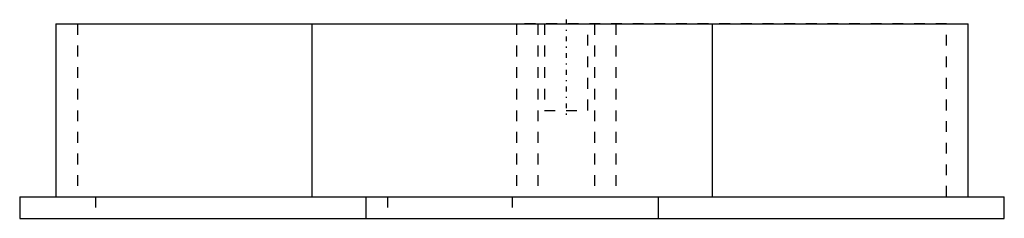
# Model space of a CAD drawing. Extents: x -50.5 to 40.5, y -18 to 0.4.
import ezdxf

# ---------------------------------------------------------------- set-up
doc = ezdxf.new("R2010")
doc.units = 0
doc.header["$MEASUREMENT"] = 0
doc.linetypes.add('CENTER', pattern=[1.5, 0.45, -0.5, 0.05, -0.5])
doc.linetypes.add('DASHED', pattern=[2, 1, -1])
doc.layers.get('0').update_dxf_attribs({"linetype": 'CONTINUOUS'})

msp = doc.modelspace()

# ---------------------------------------------------------------- linework, layer by layer
at = {"linetype": 'Continuous'}
for p, q in [((-47.15, 0), (-47.15, -16)), ((-47.15, 0), (37.15, 0)), ((-23.512, 0), (-23.512, -16)), ((13.512, 0), (13.512, -16)), ((37.15, -16), (37.15, 0)), ((-50.5, -16), (-50.5, -18)), ((-50.5, -16), (40.5, -16)), ((-18.5, -16), (-18.5, -18)), ((8.5, -16), (8.5, -18)), ((40.5, -18), (40.5, -16)), ((-50.5, -18), (40.5, -18))]:
    msp.add_line(p, q, dxfattribs=at)
at = {"linetype": 'DASHED'}
for p, q in [((-45.159, 0), (-45.159, -16)), ((-45.159, 0), (-23.512, 0)), ((-4.597, 0), (-4.597, -16)), ((35.159, 0), (-4.597, 0)), ((-2.62, 0), (-2.62, -16)), ((-2, 0), (-2, -8)), ((2, -8), (2, 0)), ((2.62, 0), (2.62, -16)), ((4.597, 0), (4.597, -16)), ((35.159, -16), (35.159, 0)), ((-2, -8), (2, -8)), ((-47.15, -16), (8.5, -16)), ((-43.5, -16), (-43.5, -18)), ((-16.5, -16), (-16.5, -18)), ((-5, -16), (-5, -18)), ((13.512, -16), (37.15, -16)), ((-43.5, -18), (-18.5, -18)), ((-16.5, -18), (-5, -18))]:
    msp.add_line(p, q, dxfattribs=at)
at = {"linetype": 'CENTER'}
msp.add_line((0, 0.4), (0, -8.4), dxfattribs=at)

doc.saveas('drawing.dxf')
